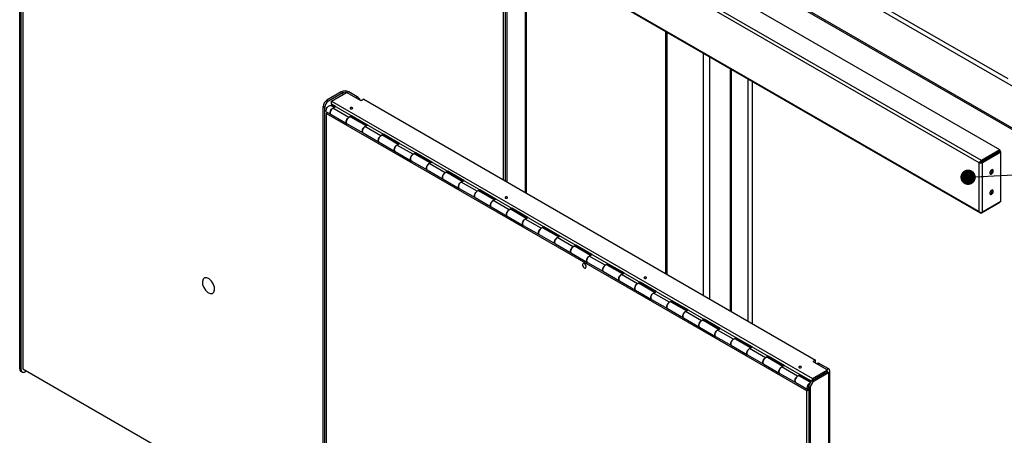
# Paper-space layout 'Sheet2' of a CAD drawing. Header units: millimetres. Extents: x 7 to 291, y 7 to 204.
# Tile 4 of 9: x 80 to 146, y 123 to 151. Entities that reach past the tile are written whole.
import ezdxf

# ---------------------------------------------------------------- set-up
doc = ezdxf.new("R2010")
doc.units = ezdxf.units.MM
doc.layers.add('DRAWING', color=7, linetype='Continuous')
doc.dimstyles.new('SLDDIMSTYLE3', dxfattribs={"dimtxt": 0.18, "dimasz": 1.016, "dimexe": 0, "dimexo": 0.0625, "dimgap": 0, "dimtad": 0, "dimtih": 1, "dimtoh": 1, "dimdec": 0, "dimrnd": 1e-09, "dimzin": 0, "dimdsep": 46, "dimtxsty": 'Standard', "dimblk1": 'DOT', "dimblk2": 'DOT', "dimsah": 1, "dimcen": 0.09, "dimadec": 0, "dimazin": 0, "dimtfac": 1.016, "dimtdec": 0, "dimtofl": 0, "dimtmove": 0, "dimatfit": 3, "dimldrblk": 'DOT', "dimfxl": 1, "dimfrac": 2, "dimtolj": 1, "dimtzin": 0, "dimarcsym": 0})

# ---------------------------------------------------------------- blocks, each defined once
blk = doc.blocks.new('_Dot')
at = {"color": 0, "linetype": 'ByBlock', "lineweight": -2}
blk.add_line((-0.5, 0), (-1, 0), dxfattribs=at)
at = {"color": 0, "linetype": 'ByBlock', "const_width": 0.5}
blk.add_lwpolyline([(-0.25, 0, 1), (0.25, 0, 1)], format="xyb", close=True, dxfattribs=at)

psp = doc.layouts.new('Sheet2')

# ---------------------------------------------------------------- linework, layer by layer
at = {"color": 7, "linetype": 'Continuous', "lineweight": 25}
for p, q in [((81.316, 183.954), (145.805, 146.726)), ((145.282, 142.015), (83.882, 177.46)), ((144.062, 141.311), (82.662, 176.756)), ((156.476, 140.246), (92.413, 177.23)), ((143.927, 141.144), (82.586, 176.556)), ((82.586, 173.33), (143.927, 137.919)), ((82.596, 173.274), (143.979, 137.838)), ((154.072, 138.858), (94.817, 173.066)), ((95.029, 172.842), (153.984, 138.807)), ((80.412, 127.515), (80.412, 170.506)), ((80.518, 127.454), (80.518, 170.445)), ((80.617, 170.053), (80.617, 127.511)), ((113.961, 139.139), (113.961, 153.014)), ((112.55, 151.953), (112.55, 139.953)), ((112.656, 151.892), (112.656, 139.892)), ((112.437, 140.018), (112.437, 151.684)), ((123.155, 149.86), (123.155, 133.831)), ((127.432, 147.39), (127.432, 131.362)), ((127.503, 147.349), (127.503, 131.321)), ((101.697, 145.851), (100.742, 145.3)), ((101.803, 145.79), (100.848, 145.239)), ((101.06, 145.239), (102.05, 145.81)), ((101.803, 145.79), (101.697, 145.851)), ((103.005, 145.259), (102.05, 145.81)), ((102.192, 145.851), (102.086, 145.79)), ((102.651, 145.463), (102.086, 145.79)), ((102.757, 145.524), (102.192, 145.851)), ((102.651, 145.463), (102.757, 145.524)), ((103.182, 145.361), (103.005, 145.259)), ((103.182, 145.361), (133.092, 128.094)), ((100.601, 144.81), (100.495, 144.871)), ((100.495, 101.88), (100.495, 144.871)), ((100.601, 101.819), (100.601, 144.81)), ((100.742, 145.3), (100.848, 145.239)), ((101.215, 144.818), (101.001, 144.941)), ((101.06, 145.035), (101.053, 145.03)), ((101.318, 144.877), (101.053, 145.03)), ((101.053, 145.03), (101.053, 144.949)), ((101.248, 144.837), (101.053, 144.949)), ((101.06, 145.035), (101.06, 145.239)), ((101.06, 145.239), (132.88, 126.869)), ((101.06, 145.035), (132.817, 126.702)), ((101.142, 144.775), (101.318, 144.877)), ((102.202, 144.163), (101.142, 144.775)), ((100.7, 144.418), (100.803, 144.478)), ((132.519, 126.049), (100.7, 144.418)), ((100.7, 144.418), (100.7, 101.876)), ((100.751, 144.508), (101.017, 144.355)), ((101.017, 144.355), (102.077, 143.742)), ((102.379, 144.265), (102.202, 144.163)), ((103.336, 143.593), (102.327, 144.175)), ((102.346, 144.164), (102.379, 144.183)), ((103.44, 143.653), (102.379, 144.265)), ((102.379, 144.183), (102.379, 144.265)), ((103.369, 143.612), (102.379, 144.183)), ((102.077, 143.742), (103.138, 143.13)), ((103.263, 143.551), (103.44, 143.653)), ((104.324, 142.938), (103.263, 143.551)), ((103.138, 143.13), (104.199, 142.518)), ((104.5, 143.04), (104.324, 142.938)), ((105.457, 142.368), (104.449, 142.951)), ((104.468, 142.94), (104.5, 142.959)), ((105.561, 142.428), (104.5, 143.04)), ((104.5, 142.959), (104.5, 143.04)), ((105.49, 142.387), (104.5, 142.959)), ((104.199, 142.518), (105.259, 141.905)), ((105.384, 142.326), (105.561, 142.428)), ((106.445, 141.714), (105.384, 142.326)), ((105.259, 141.905), (106.32, 141.293)), ((106.622, 141.816), (106.445, 141.714)), ((107.579, 141.144), (106.57, 141.726)), ((106.589, 141.715), (106.622, 141.734)), ((107.682, 141.204), (106.622, 141.816)), ((106.622, 141.734), (106.622, 141.816)), ((107.612, 141.163), (106.622, 141.734)), ((145.282, 142.015), (144.062, 141.311)), ((145.282, 141.933), (144.062, 141.229)), ((144.068, 141.218), (145.288, 141.923)), ((144.139, 141.178), (145.359, 141.882)), ((145.282, 142.015), (145.282, 141.933)), ((145.359, 141.882), (145.288, 141.923)), ((145.359, 138.589), (145.359, 141.882)), ((106.32, 141.293), (107.381, 140.681)), ((107.506, 141.101), (107.682, 141.204)), ((108.566, 140.489), (107.506, 141.101)), ((143.927, 141.144), (143.998, 141.185)), ((143.927, 137.919), (143.927, 141.144)), ((144.062, 141.311), (144.062, 141.229)), ((144.139, 141.178), (144.068, 141.218)), ((144.139, 137.885), (144.139, 141.178)), ((107.381, 140.681), (108.441, 140.069)), ((108.743, 140.591), (108.566, 140.489)), ((109.7, 139.919), (108.691, 140.502)), ((108.71, 140.491), (108.743, 140.51)), ((109.804, 139.979), (108.743, 140.591)), ((108.743, 140.51), (108.743, 140.591)), ((109.733, 139.938), (108.743, 140.51)), ((108.441, 140.069), (109.502, 139.456)), ((109.627, 139.877), (109.804, 139.979)), ((110.688, 139.265), (109.627, 139.877)), ((109.502, 139.456), (110.563, 138.844)), ((110.563, 138.844), (111.623, 138.232)), ((110.864, 139.367), (110.688, 139.265)), ((111.821, 138.695), (110.813, 139.277)), ((110.832, 139.266), (110.864, 139.285)), ((111.925, 138.754), (110.864, 139.367)), ((110.864, 139.285), (110.864, 139.367)), ((111.854, 138.713), (110.864, 139.285)), ((111.623, 138.232), (112.684, 137.619)), ((111.748, 138.652), (111.925, 138.754)), ((112.809, 138.04), (111.748, 138.652)), ((144.062, 137.841), (145.282, 138.545)), ((145.359, 138.589), (144.139, 137.885)), ((145.282, 138.545), (145.282, 138.545)), ((112.684, 137.619), (113.745, 137.007)), ((112.986, 138.142), (112.809, 138.04)), ((113.943, 137.47), (112.934, 138.052)), ((112.953, 138.041), (112.986, 138.06)), ((114.046, 137.53), (112.986, 138.142)), ((112.986, 138.06), (112.986, 138.142)), ((113.976, 137.489), (112.986, 138.06)), ((113.87, 137.428), (114.046, 137.53)), ((113.745, 137.007), (114.805, 136.395)), ((114.93, 136.815), (113.87, 137.428)), ((115.107, 136.917), (114.93, 136.815)), ((116.168, 136.305), (115.107, 136.917)), ((115.107, 136.836), (115.107, 136.917)), ((114.805, 136.395), (115.866, 135.782)), ((116.064, 136.245), (115.055, 136.828)), ((115.074, 136.817), (115.107, 136.836)), ((116.097, 136.264), (115.107, 136.836)), ((115.991, 136.203), (116.168, 136.305)), ((115.866, 135.782), (116.927, 135.17)), ((117.052, 135.591), (115.991, 136.203)), ((117.228, 135.693), (117.052, 135.591)), ((118.185, 135.021), (117.177, 135.603)), ((117.195, 135.592), (117.228, 135.611)), ((118.289, 135.08), (117.228, 135.693)), ((117.228, 135.611), (117.228, 135.693)), ((118.218, 135.04), (117.228, 135.611)), ((116.927, 135.17), (117.987, 134.558)), ((118.112, 134.978), (118.289, 135.08)), ((119.173, 134.366), (118.112, 134.978)), ((117.987, 134.558), (119.048, 133.945)), ((119.35, 134.468), (119.173, 134.366)), ((120.307, 133.796), (119.298, 134.379)), ((119.317, 134.368), (119.35, 134.387)), ((120.41, 133.856), (119.35, 134.468)), ((119.35, 134.387), (119.35, 134.468)), ((120.34, 133.815), (119.35, 134.387)), ((119.048, 133.945), (120.109, 133.333)), ((120.234, 133.754), (120.41, 133.856)), ((121.294, 133.142), (120.234, 133.754)), ((120.109, 133.333), (121.169, 132.721)), ((121.471, 133.244), (121.294, 133.142)), ((122.428, 132.571), (121.419, 133.154)), ((121.438, 133.143), (121.471, 133.162)), ((122.532, 132.631), (121.471, 133.244)), ((121.471, 133.162), (121.471, 133.244)), ((122.461, 132.59), (121.471, 133.162)), ((121.169, 132.721), (122.23, 132.109)), ((122.169, 132.759), (122.169, 132.721)), ((122.355, 132.529), (122.532, 132.631)), ((123.415, 131.917), (122.355, 132.529)), ((122.367, 132.607), (122.418, 132.615)), ((122.23, 132.109), (123.291, 131.496)), ((123.592, 132.019), (123.415, 131.917)), ((124.549, 131.347), (123.54, 131.929)), ((123.559, 131.918), (123.592, 131.937)), ((124.653, 131.407), (123.592, 132.019)), ((123.592, 131.937), (123.592, 132.019)), ((124.582, 131.366), (123.592, 131.937)), ((123.291, 131.496), (124.351, 130.884)), ((124.476, 131.305), (124.653, 131.407)), ((125.537, 130.692), (124.476, 131.305)), ((124.351, 130.884), (125.412, 130.272)), ((125.714, 130.794), (125.537, 130.692)), ((126.671, 130.122), (125.662, 130.705)), ((125.681, 130.694), (125.714, 130.713)), ((126.774, 130.182), (125.714, 130.794)), ((125.714, 130.713), (125.714, 130.794)), ((126.704, 130.141), (125.714, 130.713)), ((125.412, 130.272), (126.472, 129.659)), ((126.597, 130.08), (126.774, 130.182)), ((127.658, 129.468), (126.597, 130.08)), ((126.472, 129.659), (127.533, 129.047)), ((127.533, 129.047), (128.594, 128.435)), ((127.835, 129.57), (127.658, 129.468)), ((128.792, 128.898), (127.783, 129.48)), ((127.802, 129.469), (127.835, 129.488)), ((128.896, 128.957), (127.835, 129.57)), ((127.835, 129.488), (127.835, 129.57)), ((128.825, 128.917), (127.835, 129.488)), ((128.594, 128.435), (129.654, 127.822)), ((128.719, 128.855), (128.896, 128.957)), ((129.779, 128.243), (128.719, 128.855)), ((129.654, 127.822), (130.715, 127.21)), ((129.956, 128.345), (129.779, 128.243)), ((130.913, 127.673), (129.904, 128.255)), ((129.923, 128.245), (129.956, 128.263)), ((131.017, 127.733), (129.956, 128.345)), ((129.956, 128.263), (129.956, 128.345)), ((130.946, 127.692), (129.956, 128.263)), ((133.092, 128.094), (132.915, 127.992)), ((132.915, 127.992), (133.87, 127.441)), ((133.092, 127.89), (133.092, 128.094)), ((133.2, 127.867), (133.167, 127.847)), ((133.375, 127.849), (133.269, 127.788)), ((133.269, 127.788), (133.835, 127.461)), ((133.375, 127.849), (133.941, 127.523)), ((80.412, 127.515), (80.518, 127.454)), ((80.484, 127.355), (80.59, 127.294)), ((80.617, 127.511), (100.495, 116.036)), ((80.864, 127.368), (80.765, 127.311)), ((130.715, 127.21), (131.776, 126.598)), ((130.84, 127.631), (131.017, 127.733)), ((131.901, 127.018), (130.84, 127.631)), ((132.078, 127.121), (131.901, 127.018)), ((132.812, 126.697), (132.078, 127.121)), ((132.078, 127.039), (132.078, 127.121)), ((132.88, 126.869), (133.87, 127.441)), ((133.835, 127.298), (132.88, 126.747)), ((133.941, 127.237), (132.986, 126.686)), ((133.835, 127.461), (133.941, 127.523)), ((133.941, 127.237), (133.835, 127.298)), ((133.941, 127.237), (133.941, 83.674)), ((134.043, 83.817), (134.043, 127.38)), ((131.776, 126.598), (132.571, 126.139)), ((132.741, 126.618), (132.026, 127.031)), ((132.045, 127.02), (132.078, 127.039)), ((132.762, 126.644), (132.078, 127.039)), ((132.422, 126.84), (132.422, 126.802)), ((132.62, 126.688), (132.671, 126.696)), ((132.88, 126.747), (132.88, 126.869)), ((132.88, 126.747), (132.986, 126.686)), ((132.519, 126.049), (132.633, 126.114)), ((132.519, 83.507), (132.519, 126.049)), ((132.739, 126.257), (132.633, 126.318)), ((132.633, 126.318), (132.633, 83.327)), ((132.739, 126.257), (132.739, 83.266))]:
    psp.add_line(p, q, dxfattribs=at)
at = {"color": 8, "linetype": 'Continuous', "lineweight": 25}
for p, q in [((113.858, 152.872), (113.858, 139.198)), ((123.242, 149.809), (123.242, 133.78)), ((125.647, 148.421), (125.647, 132.392)), ((126.071, 148.176), (126.071, 132.147)), ((128.616, 146.706), (128.616, 130.678)), ((128.899, 146.543), (128.899, 130.515)), ((101.803, 145.667), (101.803, 145.79)), ((144.062, 137.841), (144.062, 137.867))]:
    psp.add_line(p, q, dxfattribs=at)
at = {"color": 7, "linetype": 'Continuous', "lineweight": 25, "flags": 128}
for points in [[(100.751, 144.508), (100.749, 144.509), (100.721, 144.537), (100.704, 144.578), (100.7, 144.63), (100.708, 144.688), (100.728, 144.749), (100.758, 144.808), (100.797, 144.861), (100.842, 144.905), (100.889, 144.935), (100.935, 144.951), (100.977, 144.95), (101.001, 144.941)], [(101.017, 144.355), (100.993, 144.375), (100.973, 144.413), (100.965, 144.462), (100.97, 144.519), (100.986, 144.579), (101.014, 144.639), (101.051, 144.695), (101.095, 144.741), (101.142, 144.775)], [(101.142, 144.775), (101.107, 144.752), (101.063, 144.708), (101.024, 144.655), (100.993, 144.596), (100.973, 144.535), (100.965, 144.477), (100.97, 144.425), (100.986, 144.384), (101.014, 144.356), (101.017, 144.355)], [(102.427, 144.803), (102.4, 144.813), (102.368, 144.817), (102.337, 144.813), (102.31, 144.803), (102.292, 144.787), (102.286, 144.769), (102.292, 144.751), (102.31, 144.736), (102.337, 144.725), (102.368, 144.722), (102.4, 144.725), (102.427, 144.736), (102.445, 144.751), (102.451, 144.769), (102.445, 144.787), (102.427, 144.803)], [(102.327, 144.175), (102.303, 144.185), (102.261, 144.185), (102.215, 144.17), (102.168, 144.139), (102.123, 144.096), (102.084, 144.043), (102.054, 143.983), (102.034, 143.923), (102.026, 143.864), (102.03, 143.813), (102.047, 143.772), (102.075, 143.744), (102.077, 143.742)], [(102.077, 143.742), (102.054, 143.763), (102.034, 143.8), (102.026, 143.85), (102.03, 143.906), (102.047, 143.967), (102.075, 144.027), (102.112, 144.082), (102.156, 144.129), (102.202, 144.163)], [(103.138, 143.13), (103.114, 143.15), (103.094, 143.188), (103.086, 143.237), (103.091, 143.294), (103.108, 143.355), (103.136, 143.415), (103.173, 143.47), (103.216, 143.516), (103.263, 143.551)], [(103.263, 143.551), (103.229, 143.527), (103.184, 143.484), (103.145, 143.43), (103.114, 143.371), (103.094, 143.31), (103.086, 143.252), (103.091, 143.2), (103.108, 143.159), (103.136, 143.131), (103.138, 143.13)], [(104.449, 142.951), (104.425, 142.96), (104.383, 142.961), (104.336, 142.945), (104.289, 142.915), (104.245, 142.871), (104.206, 142.818), (104.175, 142.759), (104.155, 142.698), (104.147, 142.64), (104.152, 142.588), (104.168, 142.547), (104.196, 142.519), (104.199, 142.518)], [(104.199, 142.518), (104.175, 142.538), (104.155, 142.576), (104.147, 142.625), (104.152, 142.682), (104.168, 142.742), (104.196, 142.803), (104.233, 142.858), (104.277, 142.904), (104.324, 142.938)], [(105.259, 141.905), (105.236, 141.926), (105.216, 141.964), (105.208, 142.013), (105.212, 142.07), (105.229, 142.13), (105.257, 142.19), (105.294, 142.245), (105.337, 142.292), (105.384, 142.326)], [(105.384, 142.326), (105.35, 142.302), (105.305, 142.259), (105.266, 142.206), (105.236, 142.147), (105.216, 142.086), (105.208, 142.027), (105.212, 141.976), (105.229, 141.935), (105.257, 141.907), (105.259, 141.905)], [(106.57, 141.726), (106.546, 141.736), (106.504, 141.736), (106.458, 141.721), (106.411, 141.69), (106.366, 141.647), (106.327, 141.593), (106.296, 141.534), (106.276, 141.473), (106.268, 141.415), (106.273, 141.363), (106.29, 141.322), (106.318, 141.294), (106.32, 141.293)], [(106.32, 141.293), (106.296, 141.313), (106.276, 141.351), (106.268, 141.4), (106.273, 141.457), (106.29, 141.518), (106.318, 141.578), (106.355, 141.633), (106.398, 141.68), (106.445, 141.714)], [(107.381, 140.681), (107.357, 140.701), (107.337, 140.739), (107.329, 140.788), (107.334, 140.845), (107.35, 140.906), (107.378, 140.966), (107.415, 141.021), (107.459, 141.067), (107.506, 141.101)], [(107.506, 141.101), (107.471, 141.078), (107.427, 141.034), (107.388, 140.981), (107.357, 140.922), (107.337, 140.861), (107.329, 140.803), (107.334, 140.751), (107.35, 140.71), (107.378, 140.682), (107.381, 140.681)], [(108.691, 140.502), (108.667, 140.511), (108.625, 140.512), (108.579, 140.496), (108.532, 140.465), (108.487, 140.422), (108.448, 140.369), (108.418, 140.31), (108.398, 140.249), (108.39, 140.19), (108.394, 140.139), (108.411, 140.098), (108.439, 140.07), (108.441, 140.069)], [(108.441, 140.069), (108.418, 140.089), (108.398, 140.127), (108.39, 140.176), (108.394, 140.233), (108.411, 140.293), (108.439, 140.353), (108.476, 140.409), (108.519, 140.455), (108.566, 140.489)], [(144.625, 140.486), (144.632, 140.446), (144.65, 140.418), (144.677, 140.405), (144.712, 140.407), (144.75, 140.425), (144.786, 140.457), (144.818, 140.499), (144.841, 140.547), (144.854, 140.595), (144.854, 140.639), (144.841, 140.673), (144.818, 140.694), (144.786, 140.7), (144.75, 140.69), (144.712, 140.664), (144.677, 140.627), (144.65, 140.581), (144.632, 140.532), (144.625, 140.486)], [(144.67, 140.46), (144.632, 140.446), (144.632, 140.446)], [(109.502, 139.456), (109.478, 139.476), (109.458, 139.514), (109.45, 139.563), (109.455, 139.62), (109.472, 139.681), (109.5, 139.741), (109.537, 139.796), (109.58, 139.843), (109.627, 139.877)], [(109.627, 139.877), (109.593, 139.853), (109.548, 139.81), (109.509, 139.757), (109.478, 139.697), (109.458, 139.636), (109.45, 139.578), (109.455, 139.527), (109.472, 139.485), (109.5, 139.458), (109.502, 139.456)], [(110.813, 139.277), (110.788, 139.286), (110.746, 139.287), (110.7, 139.271), (110.653, 139.241), (110.609, 139.197), (110.569, 139.144), (110.539, 139.085), (110.519, 139.024), (110.511, 138.966), (110.516, 138.914), (110.532, 138.873), (110.56, 138.845), (110.563, 138.844)], [(110.563, 138.844), (110.539, 138.864), (110.519, 138.902), (110.511, 138.951), (110.516, 139.008), (110.532, 139.069), (110.56, 139.129), (110.597, 139.184), (110.641, 139.23), (110.688, 139.265)], [(112.68, 138.884), (112.653, 138.894), (112.622, 138.898), (112.59, 138.894), (112.563, 138.884), (112.545, 138.869), (112.539, 138.85), (112.545, 138.832), (112.563, 138.817), (112.59, 138.806), (112.622, 138.803), (112.653, 138.806), (112.68, 138.817), (112.698, 138.832), (112.704, 138.85), (112.698, 138.869), (112.68, 138.884)], [(144.625, 139.138), (144.632, 139.099), (144.65, 139.071), (144.677, 139.057), (144.712, 139.06), (144.75, 139.078), (144.786, 139.11), (144.818, 139.152), (144.841, 139.2), (144.854, 139.248), (144.854, 139.292), (144.841, 139.326), (144.818, 139.347), (144.786, 139.353), (144.75, 139.342), (144.712, 139.317), (144.677, 139.279), (144.65, 139.234), (144.632, 139.185), (144.625, 139.138)], [(144.67, 139.113), (144.632, 139.098), (144.632, 139.098)], [(111.623, 138.232), (111.6, 138.252), (111.58, 138.29), (111.572, 138.339), (111.576, 138.396), (111.593, 138.456), (111.621, 138.516), (111.658, 138.572), (111.701, 138.618), (111.748, 138.652)], [(111.748, 138.652), (111.714, 138.629), (111.669, 138.585), (111.63, 138.532), (111.6, 138.473), (111.58, 138.412), (111.572, 138.353), (111.576, 138.302), (111.593, 138.261), (111.621, 138.233), (111.623, 138.232)], [(112.934, 138.052), (112.91, 138.062), (112.868, 138.062), (112.822, 138.047), (112.774, 138.016), (112.73, 137.973), (112.691, 137.92), (112.66, 137.86), (112.64, 137.8), (112.632, 137.741), (112.637, 137.69), (112.654, 137.648), (112.682, 137.621), (112.684, 137.619)], [(112.684, 137.619), (112.66, 137.64), (112.64, 137.677), (112.632, 137.726), (112.637, 137.783), (112.654, 137.844), (112.682, 137.904), (112.719, 137.959), (112.762, 138.006), (112.809, 138.04)], [(113.745, 137.007), (113.721, 137.027), (113.701, 137.065), (113.693, 137.114), (113.698, 137.171), (113.714, 137.232), (113.742, 137.292), (113.779, 137.347), (113.823, 137.393), (113.87, 137.428)], [(113.87, 137.428), (113.835, 137.404), (113.79, 137.36), (113.751, 137.307), (113.721, 137.248), (113.701, 137.187), (113.693, 137.129), (113.698, 137.077), (113.714, 137.036), (113.742, 137.008), (113.745, 137.007)], [(115.055, 136.828), (115.031, 136.837), (114.989, 136.838), (114.943, 136.822), (114.896, 136.792), (114.851, 136.748), (114.812, 136.695), (114.782, 136.636), (114.762, 136.575), (114.754, 136.517), (114.758, 136.465), (114.775, 136.424), (114.803, 136.396), (114.805, 136.395)], [(114.805, 136.395), (114.782, 136.415), (114.762, 136.453), (114.754, 136.502), (114.758, 136.559), (114.775, 136.619), (114.803, 136.679), (114.84, 136.735), (114.883, 136.781), (114.93, 136.815)], [(115.866, 135.782), (115.842, 135.803), (115.822, 135.84), (115.814, 135.89), (115.819, 135.946), (115.836, 136.007), (115.864, 136.067), (115.901, 136.122), (115.944, 136.169), (115.991, 136.203)], [(115.991, 136.203), (115.956, 136.179), (115.912, 136.136), (115.873, 136.083), (115.842, 136.024), (115.822, 135.963), (115.814, 135.904), (115.819, 135.853), (115.836, 135.812), (115.864, 135.784), (115.866, 135.782)], [(117.177, 135.603), (117.152, 135.612), (117.11, 135.613), (117.064, 135.598), (117.017, 135.567), (116.972, 135.524), (116.933, 135.47), (116.903, 135.411), (116.883, 135.35), (116.875, 135.292), (116.879, 135.24), (116.896, 135.199), (116.924, 135.171), (116.927, 135.17)], [(116.927, 135.17), (116.903, 135.19), (116.883, 135.228), (116.875, 135.277), (116.879, 135.334), (116.896, 135.395), (116.924, 135.455), (116.961, 135.51), (117.005, 135.556), (117.052, 135.591)], [(117.987, 134.558), (117.964, 134.578), (117.944, 134.616), (117.936, 134.665), (117.94, 134.722), (117.957, 134.783), (117.985, 134.843), (118.022, 134.898), (118.065, 134.944), (118.112, 134.978)], [(118.112, 134.978), (118.078, 134.955), (118.033, 134.911), (117.994, 134.858), (117.964, 134.799), (117.944, 134.738), (117.936, 134.68), (117.94, 134.628), (117.957, 134.587), (117.985, 134.559), (117.987, 134.558)], [(119.298, 134.379), (119.274, 134.388), (119.232, 134.388), (119.186, 134.373), (119.138, 134.342), (119.094, 134.299), (119.055, 134.246), (119.024, 134.187), (119.004, 134.126), (118.996, 134.067), (119.001, 134.016), (119.018, 133.975), (119.046, 133.947), (119.048, 133.945)], [(119.048, 133.945), (119.024, 133.966), (119.004, 134.004), (118.996, 134.053), (119.001, 134.11), (119.018, 134.17), (119.046, 134.23), (119.083, 134.285), (119.126, 134.332), (119.173, 134.366)], [(120.109, 133.333), (120.085, 133.353), (120.065, 133.391), (120.057, 133.44), (120.061, 133.497), (120.078, 133.558), (120.106, 133.618), (120.143, 133.673), (120.187, 133.72), (120.234, 133.754)], [(120.234, 133.754), (120.199, 133.73), (120.154, 133.687), (120.115, 133.633), (120.085, 133.574), (120.065, 133.513), (120.057, 133.455), (120.061, 133.403), (120.078, 133.362), (120.106, 133.335), (120.109, 133.333)], [(121.419, 133.154), (121.395, 133.163), (121.353, 133.164), (121.307, 133.148), (121.26, 133.118), (121.215, 133.074), (121.176, 133.021), (121.145, 132.962), (121.125, 132.901), (121.118, 132.843), (121.122, 132.791), (121.139, 132.75), (121.167, 132.722), (121.169, 132.721)], [(121.169, 132.721), (121.145, 132.741), (121.125, 132.779), (121.118, 132.828), (121.122, 132.885), (121.139, 132.946), (121.167, 133.006), (121.204, 133.061), (121.247, 133.107), (121.294, 133.142)], [(121.872, 133.577), (121.845, 133.588), (121.814, 133.591), (121.782, 133.588), (121.756, 133.577), (121.738, 133.562), (121.731, 133.544), (121.738, 133.525), (121.756, 133.51), (121.782, 133.5), (121.814, 133.496), (121.845, 133.5), (121.872, 133.51), (121.89, 133.525), (121.896, 133.544), (121.89, 133.562), (121.872, 133.577)], [(122.23, 132.109), (122.206, 132.129), (122.186, 132.167), (122.178, 132.216), (122.183, 132.273), (122.2, 132.333), (122.228, 132.393), (122.265, 132.449), (122.308, 132.495), (122.355, 132.529)], [(122.355, 132.529), (122.32, 132.505), (122.276, 132.462), (122.237, 132.409), (122.206, 132.35), (122.186, 132.289), (122.178, 132.23), (122.183, 132.179), (122.2, 132.138), (122.228, 132.11), (122.23, 132.109)], [(123.54, 131.929), (123.516, 131.939), (123.474, 131.939), (123.428, 131.924), (123.381, 131.893), (123.336, 131.85), (123.297, 131.797), (123.267, 131.737), (123.247, 131.676), (123.239, 131.618), (123.243, 131.567), (123.26, 131.525), (123.288, 131.498), (123.291, 131.496)], [(123.291, 131.496), (123.267, 131.517), (123.247, 131.554), (123.239, 131.603), (123.243, 131.66), (123.26, 131.721), (123.288, 131.781), (123.325, 131.836), (123.369, 131.883), (123.415, 131.917)], [(124.351, 130.884), (124.327, 130.904), (124.307, 130.942), (124.299, 130.991), (124.304, 131.048), (124.321, 131.109), (124.349, 131.169), (124.386, 131.224), (124.429, 131.27), (124.476, 131.305)], [(124.476, 131.305), (124.442, 131.281), (124.397, 131.237), (124.358, 131.184), (124.327, 131.125), (124.307, 131.064), (124.299, 131.006), (124.304, 130.954), (124.321, 130.913), (124.349, 130.885), (124.351, 130.884)], [(125.662, 130.705), (125.638, 130.714), (125.596, 130.715), (125.55, 130.699), (125.502, 130.669), (125.458, 130.625), (125.419, 130.572), (125.388, 130.513), (125.368, 130.452), (125.36, 130.394), (125.365, 130.342), (125.382, 130.301), (125.41, 130.273), (125.412, 130.272)], [(125.412, 130.272), (125.388, 130.292), (125.368, 130.33), (125.36, 130.379), (125.365, 130.436), (125.382, 130.496), (125.41, 130.556), (125.447, 130.612), (125.49, 130.658), (125.537, 130.692)], [(126.472, 129.659), (126.449, 129.68), (126.429, 129.717), (126.421, 129.767), (126.425, 129.823), (126.442, 129.884), (126.47, 129.944), (126.507, 129.999), (126.551, 130.046), (126.597, 130.08)], [(126.597, 130.08), (126.563, 130.056), (126.518, 130.013), (126.479, 129.96), (126.449, 129.9), (126.429, 129.84), (126.421, 129.781), (126.425, 129.73), (126.442, 129.688), (126.47, 129.661), (126.472, 129.659)], [(127.783, 129.48), (127.759, 129.489), (127.717, 129.49), (127.671, 129.474), (127.624, 129.444), (127.579, 129.4), (127.54, 129.347), (127.509, 129.288), (127.489, 129.227), (127.481, 129.169), (127.486, 129.117), (127.503, 129.076), (127.531, 129.048), (127.533, 129.047)], [(127.533, 129.047), (127.509, 129.067), (127.489, 129.105), (127.481, 129.154), (127.486, 129.211), (127.503, 129.272), (127.531, 129.332), (127.568, 129.387), (127.611, 129.433), (127.658, 129.468)], [(128.594, 128.435), (128.57, 128.455), (128.55, 128.493), (128.542, 128.542), (128.547, 128.599), (128.564, 128.659), (128.592, 128.72), (128.629, 128.775), (128.672, 128.821), (128.719, 128.855)], [(128.719, 128.855), (128.684, 128.832), (128.64, 128.788), (128.601, 128.735), (128.57, 128.676), (128.55, 128.615), (128.542, 128.557), (128.547, 128.505), (128.564, 128.464), (128.592, 128.436), (128.594, 128.435)], [(129.904, 128.255), (129.88, 128.265), (129.838, 128.265), (129.792, 128.25), (129.745, 128.219), (129.7, 128.176), (129.661, 128.123), (129.631, 128.064), (129.611, 128.003), (129.603, 127.944), (129.607, 127.893), (129.624, 127.852), (129.652, 127.824), (129.654, 127.822)], [(129.654, 127.822), (129.631, 127.843), (129.611, 127.88), (129.603, 127.93), (129.607, 127.987), (129.624, 128.047), (129.652, 128.107), (129.689, 128.162), (129.733, 128.209), (129.779, 128.243)], [(130.715, 127.21), (130.691, 127.23), (130.671, 127.268), (130.663, 127.317), (130.668, 127.374), (130.685, 127.435), (130.713, 127.495), (130.75, 127.55), (130.793, 127.596), (130.84, 127.631)], [(130.84, 127.631), (130.806, 127.607), (130.761, 127.564), (130.722, 127.51), (130.691, 127.451), (130.671, 127.39), (130.663, 127.332), (130.668, 127.28), (130.685, 127.239), (130.713, 127.211), (130.715, 127.21)], [(132.125, 127.658), (132.099, 127.669), (132.067, 127.672), (132.035, 127.669), (132.009, 127.658), (131.991, 127.643), (131.984, 127.625), (131.991, 127.606), (132.009, 127.591), (132.035, 127.581), (132.067, 127.577), (132.099, 127.581), (132.125, 127.591), (132.143, 127.606), (132.149, 127.625), (132.143, 127.643), (132.125, 127.658)], [(132.026, 127.031), (132.002, 127.04), (131.96, 127.041), (131.913, 127.025), (131.866, 126.995), (131.822, 126.951), (131.783, 126.898), (131.752, 126.839), (131.732, 126.778), (131.724, 126.72), (131.729, 126.668), (131.746, 126.627), (131.774, 126.599), (131.776, 126.598)], [(131.776, 126.598), (131.752, 126.618), (131.732, 126.656), (131.724, 126.705), (131.729, 126.762), (131.746, 126.823), (131.774, 126.883), (131.811, 126.938), (131.854, 126.984), (131.901, 127.018)], [(132.707, 126.565), (132.662, 126.535), (132.617, 126.492), (132.578, 126.439), (132.548, 126.38), (132.528, 126.319), (132.52, 126.26), (132.524, 126.209), (132.541, 126.168), (132.569, 126.14), (132.606, 126.127), (132.633, 126.128)], [(132.652, 126.441), (132.628, 126.41), (132.604, 126.363), (132.592, 126.316), (132.592, 126.274), (132.604, 126.241), (132.628, 126.222), (132.633, 126.22)], [(132.652, 126.441), (132.628, 126.41), (132.604, 126.363), (132.592, 126.316), (132.592, 126.274), (132.604, 126.241), (132.628, 126.222), (132.633, 126.22)]]:
    psp.add_lwpolyline(points, dxfattribs=at)
at = {"color": 7, "linetype": 'Continuous', "flags": 128}
for points in [[(117.902, 134.313), (117.879, 134.375), (117.841, 134.432), (117.795, 134.475), (117.747, 134.497), (117.705, 134.495), (117.674, 134.469), (117.66, 134.424), (117.665, 134.366), (117.688, 134.303), (117.725, 134.247), (117.772, 134.204), (117.82, 134.182), (117.862, 134.184), (117.893, 134.209), (117.907, 134.254), (117.902, 134.313)], [(93.298, 132.926), (93.223, 133.132), (93.099, 133.32), (92.947, 133.461), (92.788, 133.534), (92.648, 133.528), (92.547, 133.444), (92.501, 133.294), (92.517, 133.102), (92.592, 132.896), (92.716, 132.708), (92.868, 132.567), (93.027, 132.494), (93.168, 132.5), (93.268, 132.584), (93.314, 132.734), (93.298, 132.926)]]:
    psp.add_lwpolyline(points, dxfattribs=at)
at = {"color": 7, "linetype": 'Continuous', "lineweight": 25}
for centre, radius, start, end in [((101.944, 145.373), 0.538, 62.60967, 117.39033), ((101.944, 145.517), 0.307, 62.60967, 117.39033), ((102.471, 145.076), 0.532, 23.08652, 57.45976), ((101.032, 144.847), 0.538, 122.60548, 177.39452), ((101.138, 144.786), 0.538, 122.60548, 177.39452), ((144.558, 140.655), 0.224, 299.7883, 11.37422), ((144.558, 139.307), 0.224, 299.78828, 11.37432), ((133.273, 127.706), 0.176, 54.38242, 114.30712), ((80.583, 127.496), 0.173, 173.70115, 234.98667), ((80.669, 127.429), 0.153, 170.78596, 309.20329), ((133.804, 127.38), 0.0873, 290.78342, 69.21658), ((133.887, 127.38), 0.153, 290.78342, 69.21658), ((133.17, 126.294), 0.538, 122.60548, 177.39452), ((133.276, 126.233), 0.538, 122.60548, 177.39452)]:
    psp.add_arc(centre, radius, start, end, dxfattribs=at)
for centre, major_axis, ratio, start_param, end_param in [((144.033, 141.205), (0.1, 0.115), 0.406664, 0.862825, 2.433621), ((144.033, 141.205), (0.15, 0.029), 0.40655, 3.849514, 5.42031), ((144.033, 141.205), (0.0457, 0.0313), 0.083189, 0.825176, 2.395972), ((144.033, 141.205), (0.05, 0.0239), 0.08305, 3.8872, 5.457996), ((144.033, 137.98), (0.146, -0.048), 0.699543, 4.15151, 5.722307), ((144.033, 137.98), (0.032, 0.151), 0.699602, 2.131535, 3.702332)]:
    psp.add_ellipse(centre, major_axis=major_axis, ratio=ratio, start_param=start_param, end_param=end_param, dxfattribs=at)

# ---------------------------------------------------------------- leaders
at = {"layer": 'DRAWING', "color": 7}
psp.add_leader([(143.184, 140.197), (172.459, 141.737)], dimstyle='SLDDIMSTYLE3', dxfattribs=at)

doc.saveas('drawing.dxf')
